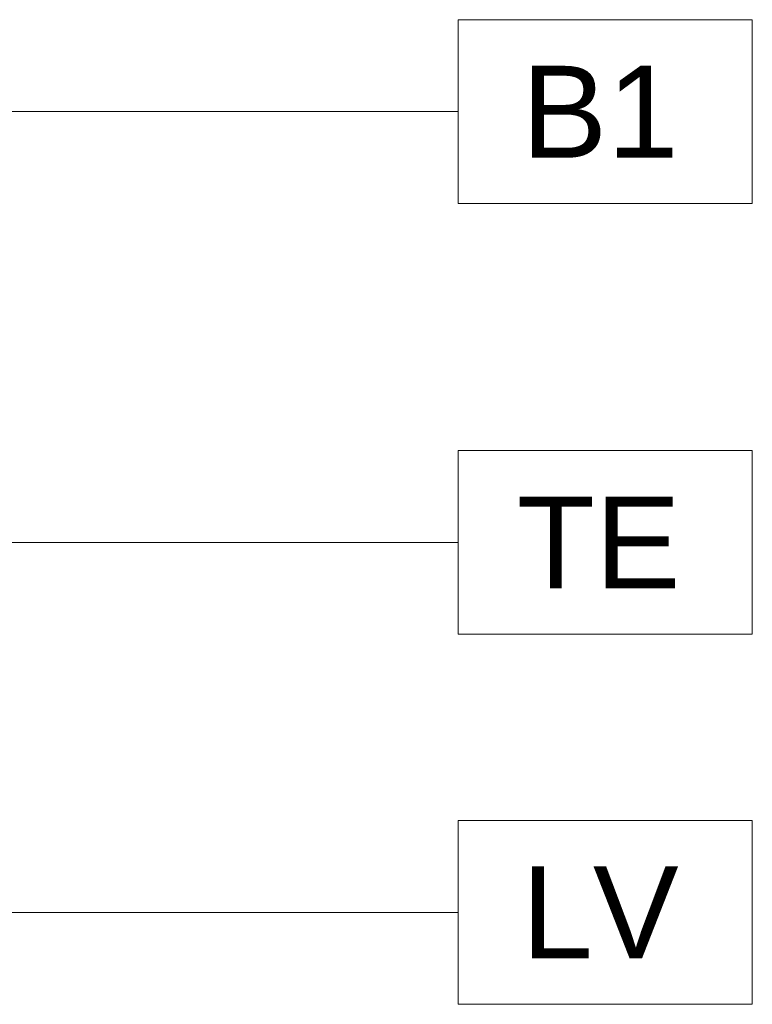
# Model space of a CAD drawing. Header units: metres. Extents: x -0.3 to 27.4, y -15.2 to 9.8.
# Tile 11 of 36: x 13.477 to 13.975, y -14.016 to -13.347. Entities that reach past the tile are written whole.
import ezdxf

# ---------------------------------------------------------------- set-up
doc = ezdxf.new("R2010")
doc.units = ezdxf.units.M
doc.layers.add('A-ANNO-KEYN', color=7, linetype='Continuous', lineweight=9)
doc.styles.add('Arial_5', font='arial.ttf', dxfattribs={"height": 0.0625})

# ---------------------------------------------------------------- blocks, each defined once
blk = doc.blocks.new('Identificador de nota-chave - Número da nota-chave - Enquadrada-2426861-ELEV_5')
at = {"layer": 'A-ANNO-KEYN'}
for p, q in [((-0.00825, -0.0025), (-0.00825, 0.0025)), ((-0.00825, 0.0025), (-0.00025, 0.0025)), ((-0.00025, 0.0025), (-0.00025, -0.0025)), ((-0.00825, -0.0025), (-0.00025, -0.0025))]:
    blk.add_line(p, q, dxfattribs=at)

msp = doc.modelspace()

# ---------------------------------------------------------------- linework, layer by layer
at = {"layer": 'A-ANNO-KEYN'}
for p, q in [((12.9241, -13.40954), (13.77491, -13.40954)), ((12.92852, -13.7023), (13.77491, -13.7023)), ((12.90512, -13.95377), (13.77491, -13.95377))]:
    msp.add_line(p, q, dxfattribs=at)

# ---------------------------------------------------------------- block references
at = {"layer": 'A-ANNO-KEYN', "xscale": 24.99999999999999, "yscale": 24.99999999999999, "zscale": 24.99999999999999}
for p in [(13.98116, -13.40954), (13.98116, -13.7023), (13.98116, -13.95377)]:
    msp.add_blockref('Identificador de nota-chave - Número da nota-chave - Enquadrada-2426861-ELEV_5', p, dxfattribs=at)

# ---------------------------------------------------------------- texts
at = {"layer": 'A-ANNO-KEYN', "char_height": 0.0625, "attachment_point": 1, "style": 'Arial_5'}
for s, insert, width in [('B1', (13.818, -13.37836), 0.12827), ('TE', (13.81462, -13.67112), 0.1362869), ('LV', (13.818, -13.92259), 0.12827)]:
    msp.add_mtext(s, dxfattribs=dict(at, insert=insert, width=width))

doc.saveas('drawing.dxf')
